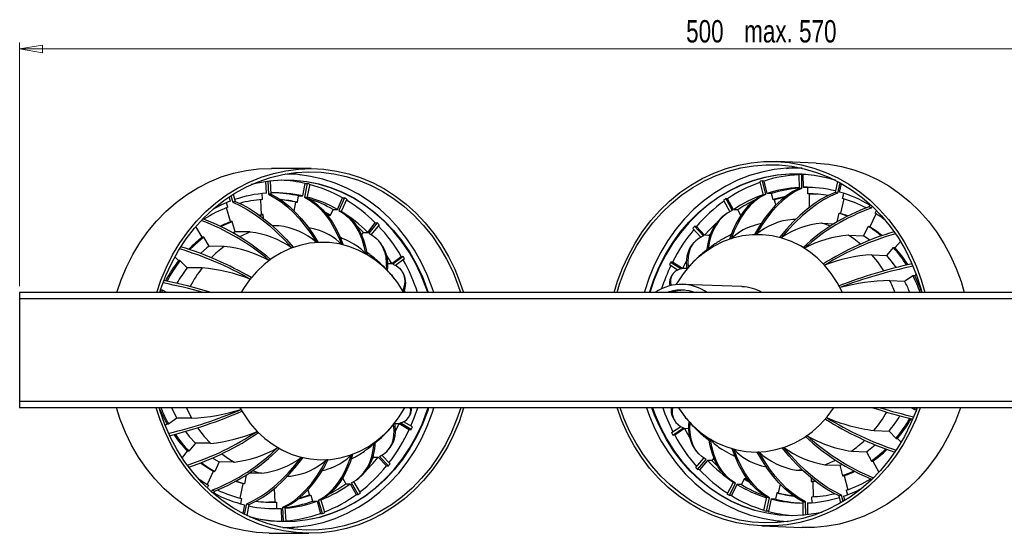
# Model space of a CAD drawing. Header units: millimetres. Extents: x 430 to 954, y 287 to 556.
# Tile 3 of 6: x 570 to 723, y 475 to 556. Entities that reach past the tile are written whole.
import ezdxf

# ---------------------------------------------------------------- set-up
doc = ezdxf.new("R2010")
doc.units = ezdxf.units.MM
doc.styles.add('SLDTEXTSTYLE0', font='TXT', dxfattribs={"width": 0.75})
doc.dimstyles.new('SLDDIMSTYLE2', dxfattribs={"dimtxt": 3.5, "dimasz": 3.556, "dimexe": 0, "dimexo": 0.0625, "dimgap": 0.875, "dimtad": 1, "dimdec": 0, "dimlfac": 2, "dimrnd": 1e-09, "dimzin": 12, "dimdsep": 46, "dimtxsty": 'SLDTEXTSTYLE0', "dimblk1": 'CLOSED', "dimblk2": 'CLOSED', "dimsah": 1, "dimcen": 0.09, "dimadec": 0, "dimazin": 3, "dimtfac": 1, "dimtdec": 0, "dimtofl": 0, "dimtmove": 0, "dimatfit": 3, "dimldrblk": 'CLOSED', "dimfxl": 0, "dimfrac": 2, "dimtolj": 1, "dimarcsym": 0})

# ---------------------------------------------------------------- blocks, each defined once
blk = doc.blocks.new('_Closed')
at = {"color": 0, "linetype": 'ByBlock', "lineweight": -2}
for p, q in [((-1, 0.166667), (0, 0)), ((-1, 0.166667), (-1, -0.166667)), ((0, 0), (-1, -0.166667)), ((0, 0), (-1, 0))]:
    blk.add_line(p, q, dxfattribs=at)
blk = doc.blocks.new('_D_2')
at = {"color": 7, "linetype": 'Continuous', "lineweight": 0}
for p, q in [((569.51, 514.12), (569.51, 552.2)), ((569.51, 551.2), (819.51, 551.2)), ((819.51, 514.12), (819.51, 552.2))]:
    blk.add_line(p, q, dxfattribs=at)
at = {"color": 7, "linetype": 'Continuous', "lineweight": 18, "xscale": 3.556, "yscale": 3.556, "rotation": 180.0000000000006}
blk.add_blockref('_Closed', (569.51, 551.2, 39.61), dxfattribs=at)
at = {"color": 7, "linetype": 'Continuous', "lineweight": 18, "xscale": 3.556, "yscale": 3.556}
blk.add_blockref('_Closed', (819.51, 551.2, 39.61), dxfattribs=at)
at = {"color": 7, "linetype": 'Continuous', "lineweight": 18, "char_height": 3.5, "attachment_point": 1, "style": 'SLDTEXTSTYLE0'}
for s, insert in [('500', (673.68, 555.71)), ('max. 570', (682.75, 555.71))]:
    blk.add_mtext(s, dxfattribs=dict(at, insert=insert))

msp = doc.modelspace()

# ---------------------------------------------------------------- linework, layer by layer
at = {"color": 7, "linetype": 'Continuous', "lineweight": 25}
for p, q in [((615.07, 532.49), (608.85, 532.53)), ((694.01, 533.35), (687.79, 533.6)), ((689.35, 532.54), (690.87, 532.75)), ((691.29, 531.57), (691.33, 529.39)), ((691.7, 531.58), (691.71, 529.4)), ((691.99, 531.57), (691.7, 531.58)), ((692.37, 531.57), (691.99, 531.57)), ((692, 529.57), (691.99, 531.57)), ((608.08, 528.66), (607.99, 530.47)), ((608.28, 530.51), (608.38, 528.48)), ((608.68, 530.56), (608.76, 528.5)), ((613.79, 528.22), (614.14, 530.18)), ((614.43, 530.17), (614.05, 528.04)), ((614.14, 530.18), (614.43, 530.17)), ((614.84, 530.08), (614.42, 527.95)), ((685.18, 530.43), (685.72, 528.35)), ((685.58, 530.57), (686.09, 528.47)), ((685.87, 530.55), (685.58, 530.57)), ((686.34, 528.63), (685.87, 530.55)), ((692.69, 529.54), (692, 529.57)), ((692.7, 528.54), (692.69, 529.54)), ((697.35, 530.5), (696.97, 528.76)), ((697.72, 530.3), (697.34, 528.66)), ((697.67, 528.82), (697.98, 530.15)), ((602.47, 527.42), (602.27, 528.09)), ((602.52, 528.25), (602.81, 527.25)), ((602.87, 528.48), (603.18, 527.38)), ((607.45, 527.66), (607.4, 528.6)), ((612.92, 527.24), (613.09, 528.22)), ((613.09, 528.22), (613.79, 528.22)), ((619.19, 526.13), (619.98, 527.92)), ((620.27, 527.91), (619.41, 525.96)), ((619.98, 527.92), (620.27, 527.91)), ((687.03, 528.6), (686.34, 528.63)), ((687.26, 527.64), (687.03, 528.6)), ((692.94, 528.53), (692.7, 528.54)), ((692.95, 526.43), (692.94, 528.53)), ((698.14, 527.83), (698.32, 528.63)), ((602.49, 524.23), (601.85, 526.39)), ((602.06, 526.48), (601.86, 527.17)), ((607.33, 525.3), (607.21, 527.64)), ((612.43, 525.87), (612.68, 527.24)), ((612.68, 527.24), (612.92, 527.24)), ((620.64, 527.7), (619.75, 525.78)), ((679.53, 527.56), (680.5, 525.76)), ((679.88, 527.8), (680.86, 525.94)), ((680.17, 527.79), (679.88, 527.8)), ((681.07, 526.08), (680.17, 527.79)), ((687.5, 527.63), (687.26, 527.64)), ((687.7, 526.81), (687.5, 527.63)), ((697.85, 525.52), (698.37, 527.76)), ((702.45, 526.89), (702.27, 526.51)), ((702.75, 526.61), (702.6, 526.31)), ((607.58, 525.27), (606.98, 525.21)), ((607.57, 525.3), (607.33, 525.3)), ((607.6, 524.74), (607.57, 525.3)), ((617.77, 525.02), (617.86, 525.24)), ((617.86, 525.24), (618.1, 525.23)), ((618.1, 525.23), (618.5, 526.13)), ((618.5, 526.13), (619.19, 526.13)), ((620.02, 525.62), (619.58, 525.87)), ((680.08, 525.5), (679.68, 525.23)), ((681.76, 526.05), (681.07, 526.08)), ((682.21, 525.19), (681.76, 526.05)), ((697.29, 524.17), (697.61, 525.53)), ((697.61, 525.53), (697.85, 525.52)), ((702.42, 523.47), (703.4, 525.43)), ((703.22, 525.55), (703.42, 525.96)), ((598.05, 521.78), (597.07, 523.47)), ((602.73, 524.23), (602.49, 524.23)), ((603.21, 522.6), (602.73, 524.23)), ((610.01, 523.57), (609, 523.58)), ((610.01, 523.57), (609.11, 523.48)), ((623.93, 522.53), (625.1, 524.03)), ((625.4, 524.03), (624.11, 522.4)), ((625.7, 523.72), (624.47, 522.2)), ((625.1, 524.03), (625.4, 524.03)), ((675, 523.48), (676.37, 521.97)), ((675.29, 523.47), (675, 523.48)), ((676.55, 522.08), (675.29, 523.47)), ((694.88, 523.96), (696.83, 523.88)), ((701.42, 521.98), (702.18, 523.48)), ((702.18, 523.48), (702.42, 523.47)), ((598.29, 521.78), (598.05, 521.78)), ((599.13, 520.36), (598.29, 521.78)), ((603.21, 522.6), (602.84, 522.46)), ((605.55, 522.59), (603.21, 522.6)), ((622.93, 522.14), (623.24, 522.53)), ((623.24, 522.53), (623.93, 522.53)), ((674.71, 523.15), (675.99, 521.79)), ((677.24, 522.05), (676.55, 522.08)), ((677.52, 522.37), (677.24, 522.05)), ((677.36, 521.92), (677.24, 522.05)), ((699.08, 522.08), (701.42, 521.98)), ((601.48, 520.34), (599.13, 520.36)), ((625.65, 521.21), (625.33, 521.53)), ((674.9, 520.94), (674.62, 520.61)), ((706.35, 520.15), (707.18, 521.11)), ((594.33, 518.13), (593.77, 518.69)), ((627.68, 517.67), (629.16, 518.78)), ((629.45, 518.78), (627.84, 517.57)), ((629.16, 518.78), (629.45, 518.78)), ((702.7, 519.02), (705.04, 518.93)), ((705.04, 518.93), (706.11, 520.16)), ((706.11, 520.16), (706.35, 520.15)), ((594.57, 518.13), (594.33, 518.13)), ((595.71, 517), (594.57, 518.13)), ((626.83, 516.73), (626.46, 517.15)), ((627.03, 517.68), (627.68, 517.67)), ((629.67, 518.39), (628.26, 517.37)), ((671.06, 517.49), (672.44, 516.65)), ((671.26, 517.9), (672.94, 516.84)), ((671.56, 517.88), (671.26, 517.9)), ((673.1, 516.91), (671.56, 517.88)), ((673.74, 518.11), (673.1, 516.91)), ((598.05, 516.98), (595.71, 517)), ((629.55, 516.01), (629.34, 516.37)), ((671.41, 515.74), (671.23, 515.38)), ((673.79, 516.88), (673.1, 516.91)), ((673.99, 517.03), (674.01, 517.06)), ((707.82, 514.92), (709.14, 515.8)), ((709.14, 515.8), (709.38, 515.79)), ((709.38, 515.79), (709.65, 515.97)), ((682.39, 514.05), (673.18, 514.41)), ((705.48, 515.02), (707.82, 514.92)), ((819.51, 513.12), (569.51, 513.12)), ((569.51, 513.12), (569.51, 512.12)), ((591.43, 513.12), (591.6, 513.52)), ((591.57, 513.52), (591.55, 513.53)), ((591.81, 513.51), (591.57, 513.52)), ((591.83, 513.5), (591.67, 513.12)), ((592.51, 513.12), (591.81, 513.51)), ((629.78, 513.12), (629.66, 513.46)), ((819.51, 512.12), (569.51, 512.12)), ((569.51, 512.12), (569.51, 496.12)), ((819.51, 496.12), (569.51, 496.12)), ((569.51, 496.12), (569.51, 495.12)), ((819.51, 495.12), (569.51, 495.12)), ((630.49, 493.89), (630.65, 494.25)), ((708.92, 495.12), (709.4, 494.83)), ((709.38, 494.84), (709.51, 495.12)), ((709.4, 494.83), (709.64, 494.82)), ((709.76, 495.12), (709.62, 494.82)), ((709.64, 494.82), (709.67, 494.81)), ((592.54, 492.57), (592.27, 492.37)), ((592.78, 492.56), (592.54, 492.57)), ((594.06, 493.49), (592.78, 492.56)), ((596.4, 493.47), (594.06, 493.49)), ((627.95, 492.51), (627.93, 492.49)), ((628.14, 492.67), (628.83, 492.66)), ((628.23, 491.44), (628.83, 492.66)), ((628.83, 492.66), (630.41, 491.74)), ((630.7, 491.74), (628.99, 492.74)), ((630.89, 492.16), (629.48, 492.94)), ((671.6, 493.6), (671.79, 493.24)), ((674.3, 492.79), (674.65, 492.36)), ((630.41, 491.74), (630.7, 491.74)), ((671.4, 491.23), (672.84, 492.19)), ((671.61, 490.83), (673.26, 491.98)), ((673.42, 491.87), (671.9, 490.82)), ((674.07, 491.85), (673.42, 491.87)), ((703.05, 491.58), (705.39, 491.48)), ((705.39, 491.48), (706.49, 490.31)), ((596.98, 489.57), (595.95, 488.31)), ((599.32, 489.56), (596.98, 489.57)), ((671.9, 490.82), (671.61, 490.83)), ((706.49, 490.31), (706.73, 490.3)), ((706.73, 490.3), (707.27, 489.72)), ((595.71, 488.31), (594.91, 487.32)), ((595.95, 488.31), (595.71, 488.31)), ((627.17, 488.57), (627.44, 488.91)), ((675.32, 488.28), (675.63, 487.94)), ((699.51, 488.33), (701.85, 488.24)), ((701.85, 488.24), (702.64, 486.78)), ((600.69, 486.65), (599.99, 485.13)), ((603.04, 486.63), (600.69, 486.65)), ((624.6, 487.06), (624.86, 487.39)), ((624.74, 487.51), (624.86, 487.39)), ((624.86, 487.39), (625.55, 487.38)), ((625.55, 487.38), (626.86, 486.03)), ((627.15, 486.03), (625.73, 487.5)), ((627.43, 486.38), (626.11, 487.69)), ((675.19, 485.77), (676.47, 487.24)), ((675.48, 485.45), (676.82, 487.04)), ((677, 486.9), (675.77, 485.44)), ((677.69, 486.87), (677, 486.9)), ((678.01, 487.25), (677.69, 486.87)), ((702.64, 486.78), (702.88, 486.77)), ((702.88, 486.77), (703.82, 485.06)), ((599.75, 485.13), (598.83, 483.13)), ((599.99, 485.13), (599.75, 485.13)), ((607.3, 484.89), (605.35, 484.9)), ((626.86, 486.03), (627.15, 486.03)), ((675.77, 485.44), (675.48, 485.45)), ((690.88, 485.39), (691.78, 485.45)), ((690.88, 485.39), (691.89, 485.35)), ((695.36, 486.22), (697.7, 486.13)), ((697.7, 486.13), (698.08, 486.26)), ((697.7, 486.13), (698.13, 484.49)), ((604.9, 484.59), (604.63, 483.23)), ((620.01, 484.08), (620.48, 483.24)), ((622.42, 481.55), (621.38, 483.38)), ((622.77, 481.8), (621.73, 483.57)), ((622.14, 483.84), (622.53, 484.13)), ((680.11, 481.62), (681.07, 483.51)), ((680.47, 481.39), (681.4, 483.31)), ((680.8, 483.68), (681.23, 483.41)), ((682.73, 484), (682.31, 483.12)), ((682.97, 483.99), (682.73, 484)), ((683.08, 484.2), (682.97, 483.99)), ((693.24, 484.14), (693.25, 483.58)), ((693.25, 483.61), (693.85, 483.65)), ((693.25, 483.58), (693.49, 483.57)), ((693.49, 483.57), (693.54, 481.22)), ((698.13, 484.49), (698.37, 484.48)), ((698.37, 484.48), (698.94, 482.3)), ((599.02, 483.02), (598.83, 482.61)), ((599.52, 481.97), (599.67, 482.28)), ((599.83, 481.7), (600, 482.09)), ((604.39, 483.23), (603.94, 480.97)), ((604.63, 483.23), (604.39, 483.23)), ((609.31, 482.48), (609.4, 480.38)), ((614.57, 482.28), (614.8, 481.47)), ((620.48, 483.24), (621.18, 483.24)), ((621.18, 483.24), (622.13, 481.55)), ((681.62, 483.14), (680.76, 481.38)), ((682.31, 483.12), (681.62, 483.14)), ((687.85, 481.82), (687.64, 480.85)), ((688.09, 481.81), (687.85, 481.82)), ((688.38, 483.17), (688.09, 481.81)), ((698.72, 482.22), (698.91, 481.52)), ((604.17, 480.91), (604.01, 480.11)), ((609.4, 480.38), (609.64, 480.38)), ((609.64, 480.38), (609.67, 479.38)), ((614.8, 481.47), (615.04, 481.46)), ((615.04, 481.46), (615.3, 480.51)), ((615.3, 480.51), (615.99, 480.51)), ((615.99, 480.51), (616.53, 478.6)), ((616.82, 478.6), (616.24, 480.67)), ((617.21, 478.74), (616.6, 480.81)), ((622.13, 481.55), (622.42, 481.55)), ((680.76, 481.38), (680.47, 481.39)), ((685.83, 479.05), (686.32, 481.16)), ((686.24, 478.94), (686.69, 481.06)), ((686.95, 480.87), (686.53, 478.93)), ((687.64, 480.85), (686.95, 480.87)), ((691.97, 478.36), (691.96, 480.42)), ((692.38, 478.4), (692.34, 480.43)), ((692.63, 480.24), (692.67, 478.43)), ((693.3, 481.21), (693.32, 480.28)), ((697.85, 480.25), (697.58, 481.35)), ((698.21, 480.46), (697.94, 481.47)), ((698.28, 481.29), (698.46, 480.61)), ((604.67, 479.93), (604.41, 478.59)), ((604.67, 478.46), (605, 480.1)), ((605.05, 478.27), (605.37, 480.02)), ((609.67, 479.38), (610.37, 479.38)), ((610.37, 479.38), (610.44, 477.38)), ((610.73, 477.38), (610.65, 479.56)), ((611.15, 477.4), (611.03, 479.58)), ((686.53, 478.93), (686.24, 478.94)), ((610.06, 477.37), (610.44, 477.38)), ((610.44, 477.38), (610.73, 477.38)), ((616.53, 478.6), (616.82, 478.6)), ((613.12, 476.49), (611.61, 476.24)), ((685.52, 476.64), (691.74, 476.39)), ((608.49, 475.53), (614.71, 475.5))]:
    msp.add_line(p, q, dxfattribs=at)
at = {"color": 7, "linetype": 'Continuous', "lineweight": 25, "flags": 128}
for points in [[(584.71, 513.12), (585.37, 515.09), (586.22, 517.11), (587.2, 519.06), (588.31, 520.91), (589.56, 522.66), (590.91, 524.3), (592.38, 525.81), (593.95, 527.18), (595.61, 528.42), (597.35, 529.5), (599.16, 530.43), (601.02, 531.19), (602.94, 531.78), (604.89, 532.21), (606.86, 532.46), (608.85, 532.53)], [(590.95, 513.12), (591.6, 515.05), (592.44, 517.08), (593.42, 519.02), (594.54, 520.88), (595.78, 522.62), (597.14, 524.26), (598.61, 525.77), (600.17, 527.15), (601.83, 528.38), (603.57, 529.46), (605.38, 530.39), (607.25, 531.15), (609.16, 531.74), (611.11, 532.17), (613.09, 532.42), (615.07, 532.49)], [(615.07, 532.49), (617.06, 532.39), (619.03, 532.12), (620.97, 531.67), (622.88, 531.05), (624.74, 530.26), (626.53, 529.32), (628.26, 528.21), (629.9, 526.96), (631.45, 525.56), (632.9, 524.03), (634.24, 522.38), (635.46, 520.62), (636.55, 518.75), (637.51, 516.79), (638.33, 514.75), (638.86, 513.12)], [(662.44, 513.12), (662.97, 514.88), (663.74, 516.95), (664.65, 518.94), (665.7, 520.86), (666.87, 522.67), (668.17, 524.38), (669.58, 525.97), (671.1, 527.43), (672.72, 528.75), (674.41, 529.93), (676.19, 530.95), (678.03, 531.81), (679.92, 532.51), (681.85, 533.04), (683.82, 533.4), (685.8, 533.59), (687.79, 533.6), (689.76, 533.43), (691.72, 533.09), (693.65, 532.57), (695.54, 531.89), (697.37, 531.04), (699.13, 530.04), (700.82, 528.87), (702.42, 527.57), (703.92, 526.12), (705.32, 524.54), (706.6, 522.85), (707.76, 521.04), (708.79, 519.14), (709.68, 517.15), (710.43, 515.09), (710.99, 513.12)], [(662.91, 513.12), (663.29, 514.42), (664.05, 516.51), (664.95, 518.53), (665.99, 520.46), (667.17, 522.28), (668.47, 524), (669.88, 525.6), (671.41, 527.07), (673.03, 528.39), (674.75, 529.56), (676.53, 530.58), (678.39, 531.43), (680.29, 532.11), (682.24, 532.62), (684.22, 532.95), (686.21, 533.1), (688.21, 533.07), (690.19, 532.87), (692.15, 532.48), (694.08, 531.91), (695.96, 531.17), (697.78, 530.27), (699.52, 529.2), (701.19, 527.98), (702.76, 526.61), (704.22, 525.1), (705.58, 523.46), (706.81, 521.71), (707.91, 519.84), (708.87, 517.89), (709.69, 515.85), (710.37, 513.74), (710.54, 513.07)], [(691.81, 532.56), (691.39, 532.58), (689.42, 532.55), (687.45, 532.34), (685.5, 531.96), (683.58, 531.4), (681.71, 530.67), (679.9, 529.77), (678.15, 528.71), (676.49, 527.5), (674.91, 526.14), (673.44, 524.65), (672.08, 523.02), (670.83, 521.28), (669.71, 519.44), (668.73, 517.5), (667.89, 515.47), (667.2, 513.38), (667.12, 513.12)], [(694.01, 533.35), (695.98, 533.18), (697.94, 532.84), (699.87, 532.33), (701.76, 531.64), (703.59, 530.8), (705.35, 529.79), (707.04, 528.63), (708.64, 527.32), (710.14, 525.87), (711.54, 524.3), (712.82, 522.6), (713.98, 520.8), (715.01, 518.89), (715.9, 516.9), (716.65, 514.84), (717.15, 513.12)], [(591.42, 513.12), (591.6, 513.7), (592.37, 515.77), (593.28, 517.77), (594.34, 519.69), (595.52, 521.5), (596.83, 523.19), (598.26, 524.77), (599.79, 526.21), (601.43, 527.5), (603.14, 528.65), (604.94, 529.63), (606.8, 530.45), (608.71, 531.1), (610.66, 531.58), (612.64, 531.88), (614.63, 531.99), (616.62, 531.93), (618.61, 531.69), (620.56, 531.27), (622.49, 530.67), (624.36, 529.9), (626.17, 528.96), (627.91, 527.86), (629.57, 526.61), (631.13, 525.22), (632.59, 523.68), (633.93, 522.02), (635.15, 520.24), (636.24, 518.36), (637.19, 516.39), (638, 514.33), (638.39, 513.12)], [(634.22, 513.12), (633.98, 513.87), (633.21, 515.91), (632.29, 517.88), (631.23, 519.76), (630.05, 521.53), (628.74, 523.19), (627.31, 524.73), (625.78, 526.14), (624.16, 527.4), (622.45, 528.5), (620.66, 529.45), (618.82, 530.24), (616.92, 530.85), (614.99, 531.29), (613.03, 531.56), (611.06, 531.64), (611.01, 531.64)], [(611.96, 531.79), (612.78, 531.66), (613.47, 531.52)], [(667.96, 513.12), (667.96, 513.14), (668.65, 515.18), (669.47, 517.16), (670.44, 519.06), (671.55, 520.86), (672.77, 522.56), (674.12, 524.14), (675.57, 525.59), (677.13, 526.91), (678.77, 528.08), (680.49, 529.1), (682.28, 529.95), (684.12, 530.64), (686, 531.16), (687.92, 531.5), (689.85, 531.67), (691.78, 531.66), (693.71, 531.47), (695.61, 531.11), (696.77, 530.79)], [(697.01, 530.68), (695.63, 531.06), (693.72, 531.42), (691.8, 531.61), (689.87, 531.62), (687.94, 531.45), (686.03, 531.11), (684.15, 530.59), (682.32, 529.9), (680.53, 529.05), (678.81, 528.04), (677.18, 526.87), (675.62, 525.55), (674.17, 524.1), (672.83, 522.53), (671.6, 520.83), (670.5, 519.03), (669.54, 517.14), (668.71, 515.16), (668.03, 513.12)], [(633.3, 513.12), (633.11, 513.71), (632.34, 515.7), (631.42, 517.62), (630.38, 519.44), (629.2, 521.17), (627.9, 522.77), (626.49, 524.26), (624.98, 525.61), (623.37, 526.81), (621.68, 527.87), (619.92, 528.76), (618.1, 529.49), (616.24, 530.05), (614.34, 530.44), (612.42, 530.65), (610.49, 530.69), (608.56, 530.54), (606.65, 530.22), (605.72, 530)], [(605.97, 530.11), (606.67, 530.27), (608.58, 530.59), (610.51, 530.74), (612.44, 530.7), (614.37, 530.49), (616.27, 530.1), (618.14, 529.54), (619.96, 528.81), (621.72, 527.91), (623.42, 526.86), (625.02, 525.65), (626.54, 524.3), (627.95, 522.81), (629.25, 521.2), (630.43, 519.47), (631.49, 517.64), (632.4, 515.72), (633.17, 513.73), (633.37, 513.12)], [(693.45, 529.54), (693.39, 529.54), (692.69, 529.54)], [(608.38, 528.48), (609.38, 527.95), (610.37, 527.3), (611.35, 526.53), (612.31, 525.64), (613.25, 524.63), (614.16, 523.51), (615.05, 522.28), (615.91, 520.95)], [(608.76, 528.5), (609.75, 527.98), (610.73, 527.33), (611.7, 526.55), (612.64, 525.66), (613.57, 524.65), (614.47, 523.53), (615.34, 522.3), (616.18, 520.97)], [(614.05, 528.04), (614.92, 527.52), (615.76, 526.89), (616.56, 526.13), (617.32, 525.25), (618.02, 524.26), (618.68, 523.16), (619.29, 521.96), (619.84, 520.65)], [(614.42, 527.95), (615.29, 527.44), (616.12, 526.8), (616.9, 526.05), (617.65, 525.18), (618.34, 524.19), (618.98, 523.09), (619.57, 521.89), (620.1, 520.58)], [(685.72, 528.35), (684.88, 527.89), (684.09, 527.32), (683.35, 526.62), (682.66, 525.81), (682.02, 524.88), (681.45, 523.85), (680.93, 522.7), (680.48, 521.46)], [(686.09, 528.47), (685.24, 528.01), (684.44, 527.43), (683.68, 526.73), (682.98, 525.91), (682.33, 524.98), (681.74, 523.94), (681.2, 522.79), (680.73, 521.54)], [(691.33, 529.39), (690.37, 528.91), (689.43, 528.31), (688.51, 527.58), (687.62, 526.73), (686.76, 525.76), (685.93, 524.68), (685.13, 523.48), (684.37, 522.18)], [(691.71, 529.4), (690.74, 528.92), (689.79, 528.32), (688.86, 527.59), (687.96, 526.74), (687.08, 525.77), (686.23, 524.68), (685.41, 523.49), (684.63, 522.19)], [(689.23, 528.16), (687.49, 527.71), (687.26, 527.64)], [(687.48, 527.63), (687.71, 527.7), (689.13, 528.08)], [(696.97, 528.76), (695.9, 528.3), (694.81, 527.71), (693.71, 527), (692.62, 526.17), (691.52, 525.23), (690.43, 524.18), (689.35, 523.01), (688.28, 521.75)], [(697.34, 528.66), (696.26, 528.2), (695.16, 527.61), (694.05, 526.91), (692.94, 526.08), (691.83, 525.14), (690.72, 524.1), (689.63, 522.94), (688.54, 521.68)], [(692.91, 528.53), (693.07, 528.53), (693.87, 528.52)], [(602.81, 527.25), (603.93, 526.75), (605.07, 526.13), (606.22, 525.4), (607.38, 524.55), (608.54, 523.6), (609.72, 522.53), (610.88, 521.36), (612.05, 520.1)], [(603.18, 527.38), (604.28, 526.88), (605.41, 526.26), (606.55, 525.52), (607.7, 524.67), (608.85, 523.71), (610, 522.64), (611.15, 521.46), (612.3, 520.19)], [(606.95, 525.24), (607.55, 525.28), (607.57, 525.28)], [(618.1, 525.23), (617.63, 525.49), (617.22, 525.7)], [(617.38, 525.51), (617.41, 525.49), (617.89, 525.24)], [(619.41, 525.96), (620.18, 525.49), (620.87, 524.91), (621.5, 524.22), (622.06, 523.42), (622.55, 522.51), (622.97, 521.51), (623.3, 520.4), (623.56, 519.21)], [(620.02, 525.62), (620.51, 525.3), (621.2, 524.73), (621.82, 524.04), (622.36, 523.25), (622.84, 522.35), (623.24, 521.35), (623.56, 520.26), (623.8, 519.07)], [(679.68, 525.23), (679.14, 524.8), (678.56, 524.19), (678.06, 523.47), (677.64, 522.65), (677.3, 521.74), (677.05, 520.73), (676.87, 519.63)], [(680.86, 525.94), (680.12, 525.53), (679.45, 525.01), (678.86, 524.39), (678.35, 523.67), (677.92, 522.84), (677.56, 521.92), (677.29, 520.9), (677.1, 519.78)], [(698.88, 525.08), (697.7, 525.47), (697.6, 525.5)], [(697.72, 525.52), (698.76, 525.2), (698.97, 525.13)], [(602.74, 524.2), (601.93, 523.87), (601.01, 523.44)], [(623.24, 522.53), (622.29, 523.43), (622.21, 523.5)], [(678.4, 523.98), (677.39, 523), (676.55, 522.08)], [(690.81, 524.55), (690.49, 524.55), (690.38, 524.55)], [(696.25, 523.5), (695.39, 523.81), (694.88, 523.96)], [(702.36, 523.47), (703.41, 522.76), (704.32, 522.05)], [(598.31, 521.76), (597.43, 521.06), (596.11, 519.84)], [(605.55, 522.59), (604.01, 521.91), (603.86, 521.84)], [(624.11, 522.4), (624.78, 522), (625.35, 521.51), (625.84, 520.93), (626.23, 520.26), (626.52, 519.5), (626.72, 518.66), (626.82, 517.73), (626.83, 516.73)], [(698.13, 513.12), (698.08, 513.22), (697.29, 514.72), (696.37, 516.12), (695.32, 517.4), (694.16, 518.55), (692.9, 519.56), (691.56, 520.42), (690.14, 521.12), (688.66, 521.64), (687.14, 522), (685.6, 522.17), (684.04, 522.17), (682.5, 521.98), (680.97, 521.62), (679.49, 521.08), (678.06, 520.38), (676.71, 519.51), (675.43, 518.5), (674.26, 517.34), (673.2, 516.05), (672.26, 514.65), (672.09, 514.37)], [(676.37, 521.97), (675.73, 521.64), (675.18, 521.23), (674.73, 520.74), (674.38, 520.16), (674.13, 519.49), (673.98, 518.75), (673.93, 517.93), (673.99, 517.03)], [(700.96, 520.7), (699.89, 521.54), (699.08, 522.08)], [(702.39, 521.32), (702.23, 521.44), (701.42, 521.98)], [(599.13, 520.36), (598.79, 520.09), (597.79, 519.24)], [(629.55, 513.14), (629.52, 513.2), (628.61, 514.62), (627.58, 515.93), (626.43, 517.11), (625.19, 518.15), (623.85, 519.04), (622.44, 519.77), (620.97, 520.34), (619.46, 520.73), (617.92, 520.94), (616.37, 520.97), (614.82, 520.83), (613.29, 520.5), (611.8, 520), (610.37, 519.33), (609, 518.5), (607.71, 517.51), (606.53, 516.38), (605.45, 515.12), (604.49, 513.74), (604.12, 513.12)], [(627.68, 517.67), (626.87, 518.96), (626.83, 519.02)], [(704.6, 516.54), (703.62, 517.92), (702.7, 519.02)], [(706.53, 517.05), (705.96, 517.83), (705.04, 518.93)], [(627.84, 517.57), (628.42, 517.28), (628.9, 516.92), (629.27, 516.49), (629.52, 515.99), (629.66, 515.43), (629.69, 514.81), (629.61, 514.13), (629.41, 513.38)], [(709.35, 515.79), (710.1, 514.19), (710.54, 513.07)], [(675.07, 513.12), (674.17, 513.38), (673.14, 513.51)], [(608.49, 475.53), (606.51, 475.64), (604.54, 475.91), (602.59, 476.36), (600.68, 476.98), (598.83, 477.77), (597.03, 478.71), (595.3, 479.82), (593.66, 481.07), (592.11, 482.47), (590.66, 483.99), (589.32, 485.65), (588.1, 487.41), (587.01, 489.28), (586.05, 491.24), (585.24, 493.28), (584.64, 495.12)], [(638.91, 495.12), (638.89, 495.04), (638.19, 492.94), (637.34, 490.91), (636.36, 488.97), (635.25, 487.11), (634.01, 485.36), (632.65, 483.73), (631.18, 482.22), (629.61, 480.84), (627.95, 479.61), (626.21, 478.53), (624.41, 477.6), (622.54, 476.84), (620.62, 476.25), (618.67, 475.82), (616.7, 475.57), (614.71, 475.5), (612.73, 475.6), (610.76, 475.87), (608.82, 476.32), (606.91, 476.94), (605.05, 477.73), (603.25, 478.67), (601.53, 479.78), (599.88, 481.03), (598.33, 482.43), (596.88, 483.96), (595.55, 485.61), (594.33, 487.37), (593.24, 489.24), (592.28, 491.2), (591.46, 493.24), (590.85, 495.12)], [(638.45, 495.12), (637.86, 493.37), (637.03, 491.32), (636.05, 489.36), (634.94, 487.49), (633.7, 485.73), (632.34, 484.09), (630.86, 482.57), (629.28, 481.19), (627.61, 479.96), (625.86, 478.89), (624.03, 477.97), (622.15, 477.23), (620.22, 476.66), (618.26, 476.26), (616.27, 476.04), (614.28, 476), (612.29, 476.15), (610.31, 476.47), (608.37, 476.97), (606.46, 477.64), (604.62, 478.49), (602.83, 479.49), (601.13, 480.66), (599.52, 481.98), (598, 483.44), (596.59, 485.03), (595.3, 486.74), (594.14, 488.56), (593.11, 490.49), (592.22, 492.5), (591.48, 494.59), (591.32, 495.12)], [(592.57, 492.57), (591.76, 494.14), (591.33, 495.12)], [(593.23, 495.12), (594, 493.59), (594.06, 493.49)], [(595.57, 495.12), (596.34, 493.58), (596.4, 493.47)], [(603.94, 495.12), (604.58, 494.04), (605.55, 492.68), (606.64, 491.43), (607.84, 490.32), (609.13, 489.35), (610.5, 488.54), (611.95, 487.89), (613.44, 487.41), (614.97, 487.11), (616.52, 486.99), (618.07, 487.04), (619.61, 487.28), (621.12, 487.69), (622.58, 488.28), (623.99, 489.03), (625.31, 489.94), (626.55, 491), (627.69, 492.2), (628.71, 493.52), (629.6, 494.95), (629.69, 495.12)], [(605.4, 478.1), (606.79, 477.77), (608.7, 477.47), (610.63, 477.35), (612.56, 477.4), (614.48, 477.63), (616.38, 478.04), (618.24, 478.62), (620.06, 479.37), (621.81, 480.28), (623.49, 481.35), (625.09, 482.57), (626.6, 483.94), (628, 485.44), (629.29, 487.06), (630.46, 488.79), (631.5, 490.63), (632.4, 492.56), (633.16, 494.56), (633.35, 495.12)], [(633.42, 495.12), (633.23, 494.54), (632.46, 492.53), (631.56, 490.6), (630.52, 488.77), (629.35, 487.03), (628.06, 485.4), (626.65, 483.9), (625.14, 482.53), (623.54, 481.31), (621.85, 480.24), (620.1, 479.32), (618.28, 478.57), (616.41, 477.99), (614.51, 477.58), (612.59, 477.35), (610.65, 477.3), (608.72, 477.42), (606.81, 477.72), (605.64, 477.99)], [(610.66, 476.4), (611.08, 476.39), (613.05, 476.49), (615.01, 476.76), (616.94, 477.21), (618.84, 477.83), (620.68, 478.63), (622.47, 479.58), (624.18, 480.7), (625.8, 481.97), (627.33, 483.38), (628.75, 484.92), (630.06, 486.59), (631.25, 488.37), (632.3, 490.25), (633.22, 492.22), (633.99, 494.27), (634.26, 495.12)], [(630.65, 492.29), (631.17, 493.56), (631.72, 495.12)], [(685.52, 476.64), (683.54, 476.81), (681.58, 477.15), (679.65, 477.66), (677.76, 478.35), (675.93, 479.19), (674.17, 480.2), (672.48, 481.36), (670.88, 482.67), (669.38, 484.12), (667.98, 485.69), (666.7, 487.39), (665.54, 489.19), (664.51, 491.1), (663.62, 493.09), (662.88, 495.12)], [(709.78, 495.12), (709.61, 494.64), (708.77, 492.59), (707.79, 490.62), (706.67, 488.75), (705.43, 486.98), (704.06, 485.33), (702.58, 483.8), (701, 482.41), (699.32, 481.17), (697.57, 480.09), (695.74, 479.16), (693.86, 478.4), (691.92, 477.82), (689.96, 477.41), (687.97, 477.18), (685.98, 477.13), (683.99, 477.26), (682.01, 477.57), (680.07, 478.05), (678.17, 478.71), (676.32, 479.55), (674.54, 480.54), (672.84, 481.7), (671.23, 483), (669.71, 484.45), (668.31, 486.03), (667.02, 487.74), (665.86, 489.56), (664.84, 491.47), (663.95, 493.48), (663.35, 495.12)], [(667.48, 495.12), (667.95, 493.82), (668.8, 491.83), (669.79, 489.91), (670.92, 488.1), (672.17, 486.39), (673.54, 484.81), (675.02, 483.35), (676.61, 482.04), (678.28, 480.88), (680.03, 479.87), (681.85, 479.02), (683.72, 478.34), (685.64, 477.84), (687.59, 477.51), (689.56, 477.36), (689.61, 477.36)], [(694.7, 478.72), (693.99, 478.58), (692.07, 478.32), (690.14, 478.25), (688.2, 478.35), (686.29, 478.62), (684.4, 479.07), (682.55, 479.7), (680.75, 480.49), (679.02, 481.45), (677.37, 482.56), (675.8, 483.82), (674.33, 485.22), (672.97, 486.75), (671.72, 488.41), (670.6, 490.17), (669.61, 492.03), (668.76, 493.98), (668.34, 495.12)], [(668.41, 495.12), (668.82, 494), (669.67, 492.06), (670.66, 490.2), (671.78, 488.44), (673.02, 486.79), (674.38, 485.26), (675.85, 483.86), (677.41, 482.6), (679.07, 481.49), (680.79, 480.53), (682.59, 479.74), (684.43, 479.12), (686.32, 478.67), (688.23, 478.39), (690.16, 478.3), (692.09, 478.37), (694.01, 478.63), (694.94, 478.82)], [(672.48, 495.12), (672.59, 494.96), (673.57, 493.62), (674.68, 492.4), (675.89, 491.32), (677.19, 490.38), (678.58, 489.6), (680.03, 488.99), (681.53, 488.55), (683.06, 488.28), (684.61, 488.2), (686.16, 488.29), (687.7, 488.57), (689.2, 489.02), (690.66, 489.64), (692.06, 490.42), (693.37, 491.37), (694.6, 492.46), (695.72, 493.68), (696.72, 495.03), (696.78, 495.12)], [(710.25, 495.12), (709.56, 493.29), (708.65, 491.29), (707.6, 489.38), (706.43, 487.57), (705.13, 485.86), (703.72, 484.27), (702.2, 482.81), (700.59, 481.49), (698.89, 480.31), (697.11, 479.29), (695.27, 478.42), (693.38, 477.72), (691.45, 477.19), (689.48, 476.83), (687.5, 476.65), (685.52, 476.64)], [(716.56, 495.12), (716.55, 495.11), (715.78, 493.04), (714.87, 491.05), (713.82, 489.13), (712.65, 487.32), (711.35, 485.61), (709.94, 484.02), (708.42, 482.56), (706.81, 481.24), (705.11, 480.06), (703.33, 479.04), (701.49, 478.18), (699.6, 477.48), (697.67, 476.95), (695.7, 476.59), (693.72, 476.4), (691.74, 476.39)], [(625.73, 487.5), (626.36, 487.84), (626.89, 488.27), (627.33, 488.78), (627.66, 489.38), (627.89, 490.05), (628.01, 490.8), (628.03, 491.62), (627.95, 492.51)], [(676.82, 487.04), (676.17, 487.45), (675.61, 487.96), (675.14, 488.56), (674.78, 489.24), (674.51, 490.01), (674.34, 490.86), (674.27, 491.79), (674.3, 492.79)], [(595.42, 491.4), (596.02, 490.64), (596.98, 489.57)], [(597.33, 491.98), (598.36, 490.63), (599.32, 489.56)], [(673.42, 491.87), (674.18, 490.57), (674.22, 490.5)], [(621.38, 483.38), (622.1, 483.81), (622.75, 484.35), (623.32, 484.99), (623.81, 485.73), (624.22, 486.57), (624.54, 487.51), (624.78, 488.54), (624.93, 489.66)], [(622.53, 484.13), (623.06, 484.57), (623.61, 485.21), (624.09, 485.94), (624.49, 486.77), (624.79, 487.7), (625.02, 488.71), (625.15, 489.82)], [(680.8, 483.68), (680.33, 484.01), (679.66, 484.61), (679.06, 485.32), (678.54, 486.13), (678.1, 487.04), (677.73, 488.05), (677.45, 489.15), (677.25, 490.35)], [(681.4, 483.31), (680.65, 483.81), (679.97, 484.41), (679.37, 485.13), (678.83, 485.95), (678.38, 486.87), (678, 487.89), (677.7, 489), (677.48, 490.21)], [(601.12, 487.94), (602.22, 487.14), (603.04, 486.63)], [(616.6, 480.81), (617.42, 481.29), (618.2, 481.9), (618.91, 482.62), (619.58, 483.45), (620.18, 484.4), (620.72, 485.45), (621.2, 486.61), (621.61, 487.87)], [(686.32, 481.16), (685.47, 481.7), (684.66, 482.36), (683.9, 483.14), (683.19, 484.04), (682.53, 485.05), (681.93, 486.17), (681.38, 487.39), (680.89, 488.71)], [(686.69, 481.06), (685.83, 481.6), (685.01, 482.27), (684.24, 483.05), (683.52, 483.95), (682.84, 484.97), (682.22, 486.09), (681.66, 487.31), (681.15, 488.64)], [(691.96, 480.42), (690.98, 480.98), (690.03, 481.66), (689.09, 482.46), (688.17, 483.39), (687.28, 484.43), (686.42, 485.58), (685.6, 486.84), (684.8, 488.2)], [(692.34, 480.43), (691.36, 480.99), (690.39, 481.67), (689.44, 482.47), (688.51, 483.4), (687.61, 484.44), (686.73, 485.59), (685.88, 486.85), (685.06, 488.21)], [(697.58, 481.35), (696.49, 481.89), (695.38, 482.55), (694.27, 483.32), (693.15, 484.21), (692.03, 485.21), (690.91, 486.32), (689.8, 487.53), (688.7, 488.85)], [(697.94, 481.47), (696.85, 482.01), (695.73, 482.66), (694.61, 483.43), (693.47, 484.32), (692.34, 485.31), (691.2, 486.42), (690.08, 487.62), (688.96, 488.93)], [(701.85, 488.24), (702.21, 488.49), (703.24, 489.31)], [(702.63, 486.81), (703.53, 487.48), (704.89, 488.65)], [(599.81, 485.13), (598.74, 485.8), (597.8, 486.48)], [(599.71, 487.27), (599.87, 487.16), (600.69, 486.65)], [(605, 480.1), (606.07, 480.61), (607.14, 481.23), (608.23, 481.97), (609.31, 482.83), (610.39, 483.81), (611.46, 484.89), (612.52, 486.09), (613.56, 487.38)], [(605.37, 480.02), (606.43, 480.52), (607.5, 481.14), (608.57, 481.89), (609.64, 482.75), (610.7, 483.73), (611.75, 484.82), (612.79, 486.02), (613.82, 487.32)], [(610.65, 479.56), (611.6, 480.07), (612.53, 480.7), (613.43, 481.46), (614.31, 482.35), (615.16, 483.34), (615.97, 484.45), (616.75, 485.67), (617.48, 487)], [(611.03, 479.58), (611.97, 480.09), (612.89, 480.73), (613.78, 481.49), (614.65, 482.37), (615.48, 483.36), (616.27, 484.47), (617.03, 485.69), (617.75, 487.02)], [(616.24, 480.67), (617.07, 481.16), (617.85, 481.77), (618.58, 482.5), (619.26, 483.34), (619.88, 484.29), (620.43, 485.35), (620.93, 486.51), (621.36, 487.78)], [(623.77, 485.42), (624.74, 486.44), (625.55, 487.38)], [(677.69, 486.87), (678.61, 485.94), (678.69, 485.87)], [(695.36, 486.22), (696.93, 486.85), (697.08, 486.92)], [(605.92, 485.3), (606.79, 485.02), (607.3, 484.89)], [(698.12, 484.52), (698.94, 484.82), (699.88, 485.22)], [(604.51, 483.23), (603.46, 483.52), (603.25, 483.58)], [(603.34, 483.63), (604.54, 483.28), (604.63, 483.26)], [(611.39, 484.43), (611.71, 484.44), (611.82, 484.45)], [(682.73, 484), (683.2, 483.72), (683.6, 483.5)], [(683.45, 483.7), (683.41, 483.72), (682.95, 483.99)], [(693.88, 483.62), (693.28, 483.6), (693.25, 483.6)], [(609.42, 480.38), (609.26, 480.38), (608.47, 480.36)], [(613.09, 480.88), (614.81, 481.38), (615.04, 481.46)], [(614.82, 481.46), (614.59, 481.39), (613.19, 480.96)], [(608.91, 479.36), (608.97, 479.36), (609.67, 479.38)], [(688.66, 477.24), (687.84, 477.4), (687.16, 477.57)]]:
    msp.add_lwpolyline(points, dxfattribs=at)
at = {"color": 7, "linetype": 'Continuous', "lineweight": 25}
for centre, radius, start, end in [((692.38, 510.22), 21.35, 92.9359, 107.7616), ((692.06, 510.55), 21.03, 90.979, 92.1049), ((609.44, 509.57), 21.14, 77.153, 87.4049), ((609.69, 509.36), 21.35, 76.049, 77.1637), ((609.22, 508.77), 21.97, 60.6556, 75.2166), ((692.81, 508.99), 22.66, 109.6101, 123.9057), ((692.23, 509.75), 21.86, 107.7135, 108.8109), ((692.36, 509.83), 19.74, 92.9978, 107.7633), ((693.07, 509.73), 19.81, 95.0303, 107.7443), ((692.33, 510.09), 19.49, 76.0607, 90.968), ((609.48, 508.99), 19.72, 94.0636, 108.8777), ((609.74, 509.21), 19.32, 92.899, 94.0249), ((609.45, 509.21), 19.5, 77.1401, 92.0288), ((608.75, 509.18), 19.53, 77.1482, 88.6066), ((609.69, 508.92), 19.61, 76.049, 77.1637), ((609.24, 508.43), 20.3, 60.6469, 75.164), ((609.16, 508.08), 22.73, 59.6596, 60.7286), ((692.76, 508.67), 20.97, 109.6716, 123.9021), ((692.19, 509.35), 20.07, 107.7135, 108.8109), ((692.04, 510.09), 19.32, 90.979, 92.1049), ((693.02, 509.89), 18.65, 81.01, 90.9783), ((691.98, 509.81), 19.61, 74.129, 75.2438), ((692.11, 509.35), 20.26, 59.47, 74.0682), ((609.15, 507.8), 19.97, 110.7887, 122.8745), ((609.79, 508.13), 20.63, 110.7579, 119.2419), ((609.92, 508.48), 20.07, 109.6334, 110.7309), ((608.77, 508.9), 18.81, 94.0366, 105.0119), ((608.74, 508.93), 18.78, 77.1543, 85.3209), ((608.52, 508.93), 18.78, 77.155, 84.5612), ((608.49, 508.3), 20.44, 60.6822, 72.0998), ((608.32, 507.24), 23.73, 45.0113, 58.9128), ((694.04, 507.22), 24.81, 125.5559, 139.0802), ((693.03, 508.17), 23.63, 123.807, 124.8487), ((693.6, 508.39), 21.27, 115.6616, 123.8455), ((712.53, 498.23), 30.09, 109.9369, 133.1308), ((692.84, 509.24), 19.33, 62.3607, 74.0905), ((691.45, 508.65), 20.88, 57.7396, 58.8087), ((608.41, 507.01), 21.94, 45.0074, 58.8639), ((712.93, 497.35), 30.75, 109.6364, 132.4274), ((692.26, 508.2), 20.52, 52.405, 57.7275), ((585.23, 490.65), 36.03, 49.7439, 69.4231), ((585.7, 491.8), 35.11, 49.0242, 69.2671), ((608.76, 507.68), 17.67, 110.4975, 116.4424), ((608.69, 512.64), 11.01, 48.9928, 83.1232), ((607.85, 506.41), 24.86, 44.1127, 45.1197), ((606.73, 505.66), 25.98, 30.3249, 43.5239), ((694.57, 506.46), 25.93, 138.9912, 139.9703), ((686.35, 515.85), 8, 108.1263, 134.6266), ((691.05, 514.74), 9.83, 93.9086, 130.7448), ((695.85, 511.32), 12.68, 94.3786, 125.1999), ((692.25, 507.77), 18.56, 50.0756, 57.7139), ((609.66, 506.27), 19.35, 126.6796, 135.1836), ((603.82, 508.36), 14.33, 54.9655, 83.0472), ((613.56, 514.52), 8.77, 44.2662, 76.5141), ((695.87, 505.68), 27.2, 140.525, 153.3485), ((684.86, 508.79), 13.4, 90.979, 92.1049), ((684.82, 508.59), 13.61, 74.129, 75.2438), ((700.26, 505.36), 16.76, 94.0323, 118.8075), ((718.48, 480.89), 43.51, 106.4103, 122.4548), ((718.84, 479.39), 44.69, 106.152, 121.7428), ((579.25, 470.13), 52.48, 59.7267, 72.8771), ((612.18, 506.04), 17.86, 126.805, 135.4617), ((599.36, 501.2), 19.25, 61.6413, 83.698), ((616.98, 507.07), 13.93, 109.6334, 110.7309), ((616.85, 507.58), 13.4, 92.899, 94.0249), ((616.82, 507.38), 13.61, 76.049, 77.1637), ((618.36, 514.7), 6.88, 40.8555, 60.5555), ((621.04, 517.32), 6.04, 352.532, 40.2034), ((678.43, 517.81), 4.74, 143.7029, 192.0994), ((681.46, 515.84), 5.89, 123.9402, 137.8762), ((684.97, 508.28), 13.93, 107.7135, 108.8109), ((684.45, 507.79), 14.49, 57.7396, 58.8087), ((578.88, 468.24), 54.02, 60.4361, 73.1927), ((616.48, 506.57), 14.49, 59.6596, 60.7286), ((605.99, 505), 27.2, 29.4902, 30.4386), ((685.48, 507.27), 15.06, 123.807, 124.8487), ((703.94, 495.92), 23.14, 93.064, 111.8494), ((690.91, 506.4), 20.47, 32.5954, 42.1514), ((691.07, 506.33), 20.57, 32.7936, 42.2107), ((611.15, 504.95), 21.34, 141.8639, 152.0105), ((611.48, 504.89), 21.45, 141.9537, 152.1134), ((617.52, 506.08), 15.06, 125.727, 126.7687), ((604.84, 504.55), 28.18, 17.7176, 29.0714), ((697.3, 504.96), 28.81, 154.533, 162.2985), ((696.42, 505.24), 28.16, 153.2915, 154.2184), ((683.58, 506.75), 15.85, 42.1927, 43.1998), ((723.57, 448.55), 70.57, 101.9178, 111.5906), ((723.76, 445.74), 72.97, 101.5455, 110.8898), ((611.18, 504.88), 19.65, 141.9349, 150.4322), ((613.57, 504.83), 19.71, 141.9433, 152.0791), ((595.6, 489.64), 27.45, 68.7913, 84.8886), ((615.65, 505.5), 15.85, 44.1127, 45.1197), ((626.39, 514.57), 3.47, 335.6518, 24.501), ((673.23, 514.85), 2.01, 98.344, 197.8456), ((686.46, 506.19), 16.53, 138.9912, 139.9703), ((689.39, 505.5), 22.24, 20.036, 27.54), ((576.74, 437.73), 78.39, 74.0957, 78.8277), ((576.5, 439.16), 77.43, 72.7766, 78.4043), ((618.54, 505.03), 16.53, 140.9112, 141.8903), ((672.95, 507.2), 7.21, 88.1727, 124.8338), ((672.93, 514.63), 1.86, 156.2012, 193.9094), ((672.86, 507.3), 7.12, 54.8751, 87.4678), ((682.09, 507.01), 7.04, 60.2514, 87.5834), ((682.37, 505.89), 17.34, 27.5702, 28.5186), ((706.49, 480.11), 34.92, 91.6496, 104.5096), ((687.43, 505.6), 20.36, 21.6945, 27.5552), ((689.78, 505.51), 20.35, 21.9751, 27.5559), ((614.46, 504.6), 17.34, 29.4902, 30.4386), ((672.9, 507.23), 6.29, 87.8193, 110.3937), ((673.43, 507.2), 6.29, 90.2578, 109.8344), ((612.16, 503.51), 22.23, 202.1748, 209.4608), ((575.82, 562.1), 72.97, 283.4655, 292.8097), ((576.1, 559.3), 70.57, 283.8378, 293.5106), ((594.23, 528.32), 34.92, 273.5696, 286.4296), ((619.2, 503.37), 17.34, 209.4902, 210.4386), ((628.65, 494.69), 1.98, 279.6388, 12.5246), ((629.11, 494.91), 1.67, 336.8317, 7.3426), ((696.56, 504.17), 28.04, 198.8264, 207.1655), ((674.06, 494.8), 2.73, 173.1274, 205.9194), ((674.26, 494.57), 2.78, 168.5725, 248.9933), ((726.64, 566.55), 75.28, 251.5827, 256.5255), ((687.94, 504.24), 19.71, 320.0233, 330.1591), ((725.8, 565.53), 73.7, 252.801, 257.0177), ((623.53, 491.59), 4.74, 325.6229, 14.0194), ((615.12, 502.94), 16.53, 320.9112, 321.8903), ((680.06, 492.01), 6.04, 170.6121, 218.2834), ((685.85, 503.64), 15.85, 222.1927, 223.1998), ((682.97, 504.21), 16.53, 318.9912, 319.9703), ((723.4, 537.77), 52.48, 237.8067, 250.9572), ((723.84, 539.64), 54.02, 238.5162, 251.2728), ((706.41, 518.82), 27.45, 246.8713, 262.9686), ((690.34, 504.11), 19.65, 320.0149, 328.5122), ((690.03, 504.11), 21.45, 320.0338, 330.1934), ((690.36, 504.04), 21.34, 319.9439, 330.0905), ((610.68, 502.57), 20.47, 214.5154, 224.0714), ((581.86, 528.63), 44.69, 288.072, 303.6628), ((582.27, 527.15), 43.51, 288.3302, 304.3748), ((597.31, 512.61), 23.14, 274.984, 293.7693), ((618.01, 502.46), 15.85, 224.1127, 225.1197), ((605.7, 503.12), 27.2, 322.4449, 335.2684), ((605.14, 503.55), 28.16, 335.2115, 336.1384), ((695.51, 503.82), 27.2, 207.5702, 208.5186), ((610.51, 502.64), 20.57, 214.7136, 224.1307), ((620.44, 493.46), 5.89, 305.8602, 319.7961), ((616.14, 501.88), 15.06, 305.727, 306.7687), ((694.75, 503.18), 25.98, 208.4049, 221.604), ((684.98, 502.6), 14.49, 237.7396, 238.8087), ((682.83, 494.53), 6.88, 218.9355, 238.6355), ((683.95, 503.12), 15.06, 303.807, 304.8487), ((716.26, 516.37), 35.16, 227.1122, 247.2697), ((716.75, 517.46), 36.03, 227.8239, 247.5032), ((702.27, 507.39), 19.25, 239.7214, 261.7781), ((689.3, 502.98), 17.86, 304.885, 313.5418), ((588.37, 510.88), 30.75, 291.5563, 314.3474), ((588.8, 510.02), 30.09, 291.8569, 315.0508), ((601.3, 503.3), 16.76, 275.9522, 300.7274), ((617.18, 501.4), 14.49, 239.6596, 240.7286), ((616.68, 500.9), 13.93, 289.6334, 290.7309), ((684.61, 501.8), 13.61, 254.129, 255.2438), ((687.63, 494.55), 8.77, 222.3463, 254.5941), ((684.57, 501.6), 13.4, 270.979, 272.1049), ((692.56, 496.27), 11.01, 227.0728, 261.2032), ((684.47, 502.11), 13.93, 287.7135, 288.8109), ((697.57, 500.38), 14.33, 233.0456, 261.1272), ((691.81, 502.67), 19.35, 304.7596, 313.2636), ((609.38, 501.16), 18.56, 231.9955, 239.6338), ((605.91, 497.49), 12.68, 276.2985, 307.1198), ((610.82, 494.23), 9.83, 275.8286, 312.6647), ((616.84, 500.59), 13.61, 256.049, 257.1637), ((616.81, 500.39), 13.4, 272.899, 274.0249), ((615.55, 493.28), 8, 290.0463, 316.5466), ((607.02, 502.38), 25.93, 320.9112, 321.8903), ((693.03, 501.89), 21.94, 223.0875, 236.9439), ((607.58, 501.65), 24.81, 307.4758, 321.0002), ((693.61, 502.47), 24.86, 222.1927, 223.1998), ((693.11, 501.65), 23.73, 223.0914, 236.9929), ((692.66, 501.23), 17.67, 288.5775, 294.5224), ((609.39, 500.73), 20.52, 234.325, 239.6474), ((692.26, 501.12), 19.97, 288.8688, 300.9546), ((610.21, 500.3), 20.88, 239.6596, 240.7286), ((609.58, 499.59), 20.26, 241.3899, 255.9882), ((608.85, 499.67), 19.33, 244.2807, 256.0104), ((608.9, 500.24), 20.97, 291.5916, 305.822), ((608.05, 500.5), 21.27, 297.5816, 305.7655), ((608.62, 500.73), 23.63, 305.727, 306.7687), ((692.15, 500.49), 20.3, 238.727, 253.2441), ((692.91, 500.6), 20.44, 238.7622, 250.1798), ((692.63, 499.98), 18.78, 255.2344, 263.4009), ((692.85, 499.97), 18.78, 255.2351, 262.6412), ((691.62, 500.82), 20.63, 288.838, 297.3219), ((608.69, 499.01), 18.65, 262.93, 272.8982), ((608.64, 499.17), 19.81, 276.9503, 289.6643), ((609.34, 499.1), 19.74, 274.9178, 289.6832), ((609.49, 499.58), 20.07, 289.6334, 290.7309), ((608.87, 499.92), 22.66, 291.5301, 305.8257), ((692.25, 500.84), 22.73, 237.7396, 238.8087), ((692.16, 500.16), 21.97, 238.7356, 253.2966), ((691.69, 500.02), 19.61, 254.129, 255.2438), ((691.92, 499.73), 19.5, 255.2201, 270.1088), ((692.62, 499.73), 19.53, 255.2282, 266.6866), ((691.63, 499.74), 19.32, 270.979, 272.1049), ((691.89, 499.95), 19.72, 272.1437, 286.9577), ((692.61, 500.01), 18.81, 272.1167, 283.092), ((691.47, 500.47), 20.07, 287.7135, 288.8109), ((609.72, 499.13), 19.61, 256.049, 257.1637), ((609.38, 498.84), 19.49, 257.9807, 272.888), ((609.67, 498.85), 19.32, 272.899, 274.0249), ((609.48, 499.18), 21.86, 289.6334, 290.7309), ((691.67, 499.58), 21.35, 254.129, 255.2438), ((691.91, 499.37), 21.14, 255.2331, 265.4849), ((609.67, 498.39), 21.03, 272.899, 274.0249), ((609.34, 498.7), 21.35, 274.8559, 289.6815)]:
    msp.add_arc(centre, radius, start, end, dxfattribs=at)
for points, knots in [([(685.42, 523.89), (685.37, 523.88), (684.77, 523.75), (684.19, 523.56), (683.66, 523.38)], [0, 0, 0, 0, 0.085121, 1, 1, 1, 1]), ([(615.67, 523.02), (615.34, 523.11), (614.99, 523.2), (614.63, 523.25), (614.61, 523.25)], [0, 0, 0, 0, 0.930916, 1, 1, 1, 1]), ([(621.73, 520.69), (621.24, 520.97), (620.56, 521.35), (619.83, 521.64), (619.63, 521.72)], [0, 0, 0, 0, 0.7266833, 1, 1, 1, 1]), ([(680.74, 522.18), (680.51, 522.07), (679.74, 521.7), (678.87, 521.2), (678.26, 520.76), (678.15, 520.68)], [0, 0, 0, 0, 0.250948, 0.85826, 1, 1, 1, 1]), ([(626.46, 517.15), (626.01, 517.58), (625.14, 518.4), (624.18, 519.1), (623.72, 519.44)], [0, 0, 0, 0, 0.521701, 1, 1, 1, 1]), ([(676.86, 519.76), (676.46, 519.43), (675.61, 518.74), (674.62, 517.76), (674.06, 517.1), (673.88, 516.88)], [0, 0, 0, 0, 0.375927, 0.794741, 1, 1, 1, 1]), ([(628.18, 515.17), (628.03, 515.37), (627.67, 515.86), (627.24, 516.3), (627, 516.56)], [0, 0, 0, 0, 0.412086, 1, 1, 1, 1]), ([(673, 494.4), (673.14, 494.19), (673.49, 493.68), (673.89, 493.23), (674.13, 492.97)], [0, 0, 0, 0, 0.412086, 1, 1, 1, 1]), ([(625.17, 489.69), (625.56, 490.03), (626.39, 490.76), (627.35, 491.76), (627.88, 492.45), (628.05, 492.67)], [0, 0, 0, 0, 0.375927, 0.794741, 1, 1, 1, 1]), ([(674.65, 492.36), (675.09, 491.92), (675.92, 491.07), (676.86, 490.33), (677.31, 489.98)], [0, 0, 0, 0, 0.521701, 1, 1, 1, 1]), ([(621.37, 487.14), (621.6, 487.26), (622.36, 487.65), (623.21, 488.18), (623.8, 488.64), (623.92, 488.72)], [0, 0, 0, 0, 0.250948, 0.85826, 1, 1, 1, 1]), ([(679.26, 488.66), (679.74, 488.37), (680.41, 487.96), (681.12, 487.65), (681.32, 487.56)], [0, 0, 0, 0, 0.726683, 1, 1, 1, 1]), ([(616.75, 485.28), (616.8, 485.29), (617.4, 485.43), (617.97, 485.65), (618.49, 485.84)], [0, 0, 0, 0, 0.0851213, 1, 1, 1, 1]), ([(685.24, 486.13), (685.56, 486.03), (685.91, 485.93), (686.27, 485.86), (686.29, 485.86)], [0, 0, 0, 0, 0.930916, 1, 1, 1, 1])]:
    msp.add_open_spline(points, degree=3, knots=knots, dxfattribs=at)

# ---------------------------------------------------------------- dimensions: what is measured, and where the dimension line sits
at = {"color": 7, "linetype": 'Continuous', "lineweight": 18}
dim = msp.add_linear_dim(base=(819.51, 551.2), p1=(569.51, 513.12), p2=(819.51, 513.12), angle=0, text='<> max.  570', dimstyle='SLDDIMSTYLE2', dxfattribs=at)
dim.commit()
dim.dimension.update_dxf_attribs({"geometry": '_D_2', "text_midpoint": (688.28, 551.2), "dimtype": 160})

doc.saveas('drawing.dxf')
